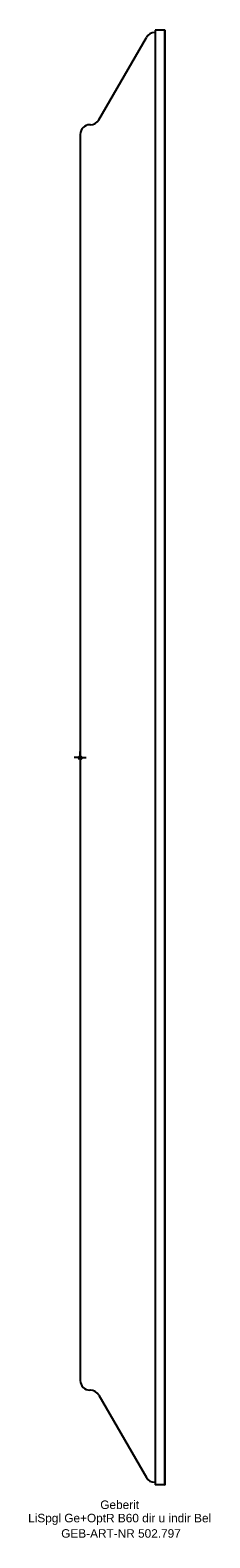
# Model space of a CAD drawing. Header units: millimetres. Extents: x -21 to 54, y -322 to 300.
import ezdxf
from ezdxf.enums import TextEntityAlignment as Align

# ---------------------------------------------------------------- set-up
doc = ezdxf.new("R2010")
doc.units = ezdxf.units.MM
doc.layers.get('0').update_dxf_attribs({"linetype": 'CONTINUOUS'})
for name, color, linetype, lineweight in [('Arbeitspunkt(DIN)', 7, 'CONTINUOUS', 25), ('GEB-ART-NR', 1, 'CONTINUOUS', 18), ('GEB-BEZUG', 2, 'CONTINUOUS', 25), ('GEB-TEXT', 5, 'CONTINUOUS', 18)]:
    doc.layers.add(name, color=color, linetype=linetype, lineweight=lineweight)
doc.layers.add('GEB-KONTUR-A', color=5, linetype='CONTINUOUS')
doc.styles.get("Standard").update_dxf_attribs({"font": 'arial.ttf'})

# ---------------------------------------------------------------- blocks, each defined once
blk = doc.blocks.new('Einfügepunkt')
at = {"layer": 'GEB-BEZUG'}
for p, q in [((-0.71, -0.71), (0.71, 0.71)), ((-0.71, 0.71), (0.71, -0.71))]:
    blk.add_line(p, q, dxfattribs=at)

msp = doc.modelspace()

# ---------------------------------------------------------------- linework, layer by layer
at = {"layer": 'Arbeitspunkt(DIN)', "ltscale": 5}
for q in [(-2.5, 0), (0, 2.5), (0, -2.5), (2.5, 0)]:
    msp.add_line((0, 0), q, dxfattribs=at)
at = {"layer": 'GEB-KONTUR-A', "ltscale": 5}
for p, q in [((31, 299), (30.81, 299)), ((35, 300), (31, 300)), ((31, 300), (31, -300)), ((35, 300), (35.1, 300)), ((35, -300), (35, 300)), ((35, 300), (35, -300)), ((35.1, -300), (35.1, 300)), ((7.66, 263), (27.34, 297)), ((0, 257), (0, -257)), ((4.19, 261), (4, 261)), ((4.19, -261), (4, -261)), ((7.66, -263), (27.34, -297)), ((31, -299), (30.81, -299)), ((35, -300), (31, -300)), ((35, -300), (35.1, -300))]:
    msp.add_line(p, q, dxfattribs=at)
for centre, start, end in [((30.81, 295), 90, 149.93142), ((4.19, 265), 270, 329.93142), ((4, 257), 90, 180), ((4, -257), 180, 270), ((4.19, -265), 30.06858, 90), ((30.81, -295), 210.06858, 270)]:
    msp.add_arc(centre, 4, start, end, dxfattribs=at)

# ---------------------------------------------------------------- block references
at = {"ltscale": 5}
msp.add_blockref('Einfügepunkt', (0, 0), dxfattribs=at)

# ---------------------------------------------------------------- texts
at = {"layer": 'GEB-ART-NR'}
msp.add_text('GEB-ART-NR 502.797', height=3.5, dxfattribs=at).set_placement((16.85, -321.84), align=Align.CENTER)
at = {"layer": 'GEB-TEXT'}
for s, p in [('Geberit', (16.3, -310)), ('LiSpgl Ge+OptR B60 dir u indir Bel', (16.3, -315.5))]:
    msp.add_text(s, height=3.5, dxfattribs=at).set_placement(p, align=Align.CENTER)

doc.saveas('drawing.dxf')
